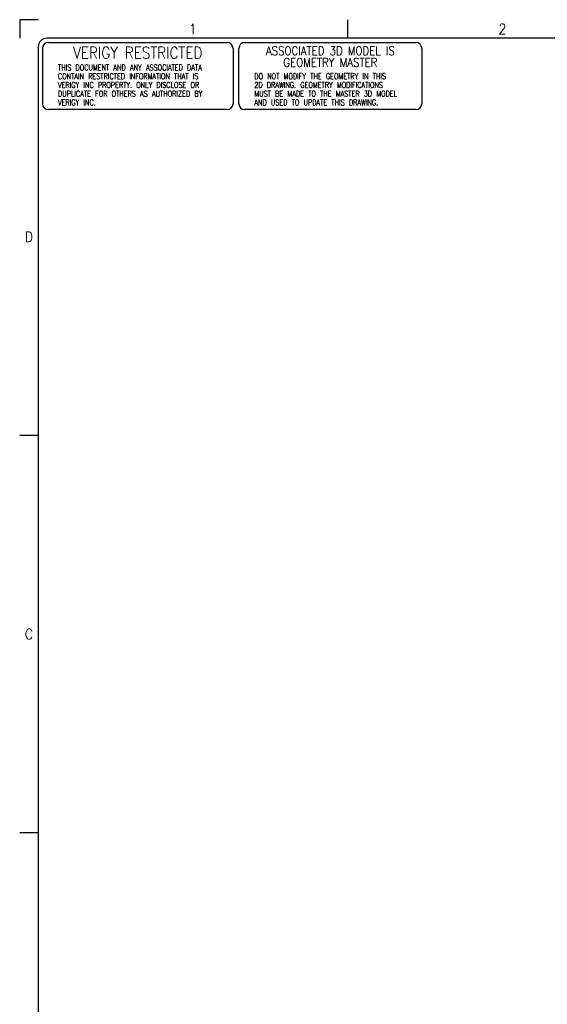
# Model space of a CAD drawing. Header units: inches. Extents: x 0 to 882, y 0 to 559.
# Tile 3 of 22: x 0 to 181, y 220 to 559. Entities that reach past the tile are written whole.
import ezdxf

# ---------------------------------------------------------------- set-up
doc = ezdxf.new("R2010")
doc.units = ezdxf.units.IN
doc.layers.add('1', color=7, linetype='Continuous')
doc.styles.add('CONVERTER_11', font='txt.shx', dxfattribs={"width": 0.9})
doc.styles.add('CONVERTER_16', font='txt.shx', dxfattribs={"width": 0.81})
doc.styles.add('CONVERTER_18', font='complex.shx', dxfattribs={"width": 0.855})

# ---------------------------------------------------------------- blocks, each defined once
blk = doc.blocks.new('3D_Stamp', base_point=(75.35, 550.95))
at = {"layer": '1', "color": 7, "linetype": 'Continuous'}
for p, q in [((75.35, 529.88), (75.35, 548.95)), ((77.35, 550.95), (136.18, 550.95)), ((138.18, 548.95), (138.18, 529.88)), ((136.18, 527.88), (77.35, 527.88))]:
    blk.add_line(p, q, dxfattribs=at)
for centre, start, end in [((77.35, 548.95), 90, 180), ((136.18, 548.95), 0, 90), ((77.35, 529.88), 180, 270), ((136.18, 529.88), 270, 0)]:
    blk.add_arc(centre, 2, start, end, dxfattribs=at)
at = {"color": 4}
for s, insert, char_height, attachment_point, line_spacing_factor, style in [('ASSOCIATED 3D MODEL IS', (106.77, 548.13), 3, 5, 0.780312, 'CONVERTER_18'), ('DO NOT MODIFY THE GEOMETRY IN THIS \\P2D DRAWING. GEOMETRY MODIFICATIONS\\PMUST BE MADE TO THE MASTER 3D MODEL \\PAND USED TO UPDATE THIS DRAWING.', (80.65, 540.37), 2, 1, 0.90036, 'CONVERTER_16')]:
    blk.add_mtext(s, dxfattribs=dict(at, insert=insert, char_height=char_height, attachment_point=attachment_point, line_spacing_factor=line_spacing_factor, style=style))
at = {"layer": '1', "color": 4, "insert": (106.77, 544.12), "char_height": 3, "attachment_point": 5, "line_spacing_factor": 0.780312, "style": 'CONVERTER_18'}
blk.add_mtext('GEOMETRY MASTER', dxfattribs=at)
blk = doc.blocks.new('Security_Stamp', base_point=(7.85, 550.95))
at = {"layer": '1', "color": 7, "linetype": 'Continuous'}
for p, q in [((7.85, 548.95), (7.85, 529.88)), ((9.85, 550.95), (71.32, 550.95)), ((73.32, 548.95), (73.32, 529.88)), ((71.32, 527.88), (9.85, 527.88))]:
    blk.add_line(p, q, dxfattribs=at)
for centre, start, end in [((9.85, 548.95), 90, 180), ((71.32, 548.95), 0, 90), ((9.85, 529.88), 180, 270), ((71.32, 529.88), 270, 0)]:
    blk.add_arc(centre, 2, start, end, dxfattribs=at)
at = {"color": 4}
for s, insert, char_height, attachment_point, line_spacing_factor, style in [('VERIGY RESTRICTED', (40.59, 547.44), 4, 5, 1.020408, 'CONVERTER_18'), ('THIS DOCUMENT AND ANY ASSOCIATED DATA\\PCONTAIN RESTRICTED INFORMATION THAT IS\\PVERIGY INC PROPERTY. ONLY DISCLOSE OR \\PDUPLICATE FOR OTHERS AS AUTHORIZED BY \\PVERIGY INC.', (13.16, 543.36), 2, 1, 0.90036, 'CONVERTER_16')]:
    blk.add_mtext(s, dxfattribs=dict(at, insert=insert, char_height=char_height, attachment_point=attachment_point, line_spacing_factor=line_spacing_factor, style=style))
blk = doc.blocks.new('Drawing_Grid_Zones', base_point=(6.35, 6.35))
at = {"layer": '1', "color": 4, "linetype": 'Continuous'}
for p, q in [((0, 558.8), (0, 552.45)), ((6.35, 558.8), (0, 558.8)), ((112.7125, 558.8), (112.7125, 552.45)), ((6.35, 415.925), (0, 415.925)), ((6.35, 279.4), (0, 279.4))]:
    blk.add_line(p, q, dxfattribs=at)
at = {"layer": '1', "color": 4, "char_height": 3.5, "attachment_point": 5, "line_spacing_factor": 1.080432, "style": 'CONVERTER_11'}
for s, insert in [('1', (59.53125, 555.625)), ('2', (165.89375, 555.625)), ('D', (3.175, 484.1875)), ('C', (3.175, 347.6625))]:
    blk.add_mtext(s, dxfattribs=dict(at, insert=insert))
blk = doc.blocks.new('D_Size_Verigy_Frame', base_point=(6.35, 6.35))
at = {"layer": '1', "color": 7, "linetype": 'Continuous'}
for p, q in [((854.25, 552.45), (9.35, 552.45)), ((6.35, 549.45), (6.35, 9.35))]:
    blk.add_line(p, q, dxfattribs=at)
blk.add_arc((9.35, 549.45), 3, 90, 180, dxfattribs=at)
for name, p in [('Security_Stamp', (7.85, 550.95)), ('3D_Stamp', (75.35, 550.95))]:
    blk.add_blockref(name, p)
at = {"layer": '1'}
blk.add_blockref('Drawing_Grid_Zones', (6.35, 6.35), dxfattribs=at)
blk = doc.blocks.new('1')
blk.add_blockref('D_Size_Verigy_Frame', (6.35, 6.35))

msp = doc.modelspace()

# ---------------------------------------------------------------- block references
at = {"layer": '1'}
msp.add_blockref('1', (0, 0), dxfattribs=at)

doc.saveas('drawing.dxf')
